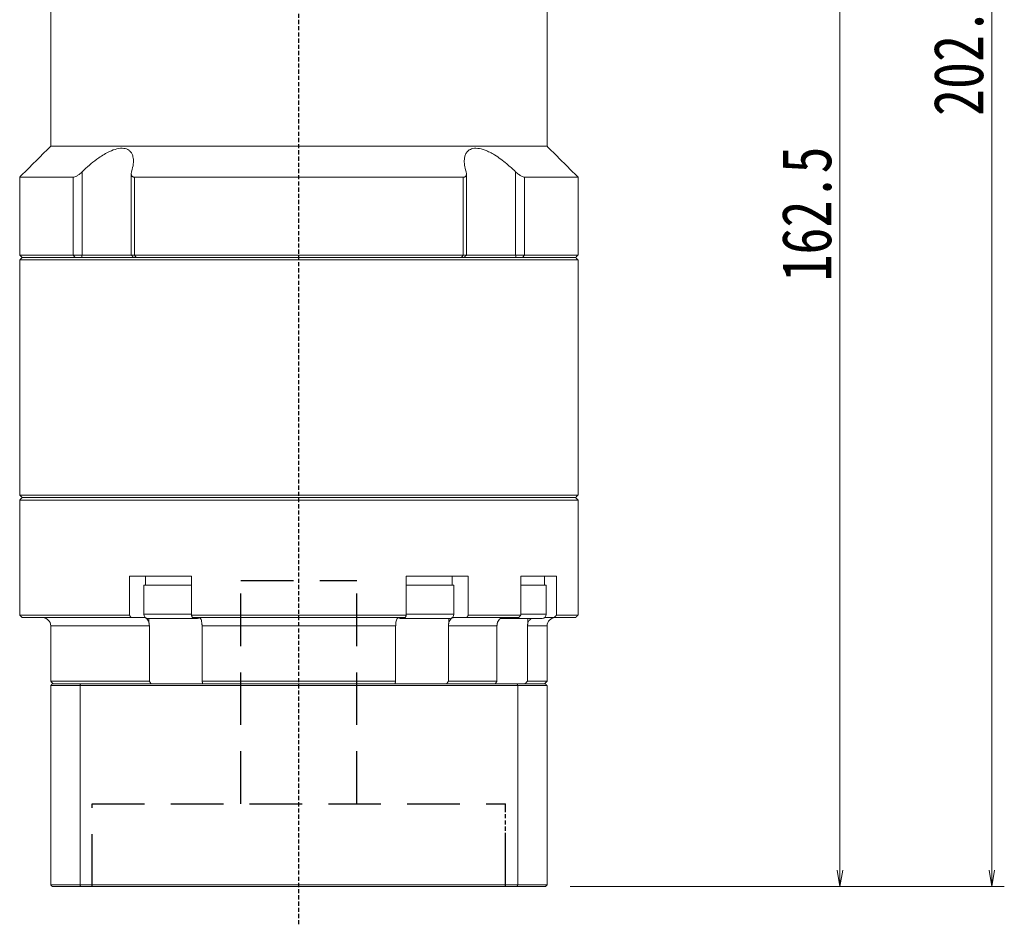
# Model space of a CAD drawing. Header units: millimetres. Extents: x -28 to 574, y -24 to 399.
# Tile 6 of 8: x 305 to 424, y 126 to 236. Entities that reach past the tile are written whole.
import ezdxf

# ---------------------------------------------------------------- set-up
doc = ezdxf.new("R2010")
doc.units = ezdxf.units.MM
doc.linetypes.add('DASHED', pattern=[0.75, 0.5, -0.25])
doc.linetypes.add('DASHED2', pattern=[9.525, 6.35, -3.175])
doc.layers.add('4虚线层', color=6, linetype='DASHED2')
doc.layers.add('尺寸线层', color=3, linetype='Continuous', lineweight=18)
doc.styles.add('宋体', font='SimSun.ttf', dxfattribs={"width": 0.8})
doc.dimstyles.new('A水平标注$0', dxfattribs={"dimtxt": 3.5, "dimasz": 2, "dimexe": 1.5, "dimexo": 3, "dimgap": 1.1, "dimtad": 1, "dimtoh": 1, "dimdec": 4, "dimdsep": 46, "dimtxsty": '宋体', "dimblk": 'OPEN', "dimcen": 3, "dimclrd": 3, "dimclre": 3, "dimclrt": 6, "dimadec": 0, "dimazin": 0, "dimtm": 1e-09, "dimtfac": 1, "dimtdec": 4, "dimtix": 1, "dimtmove": 0, "dimatfit": 3, "dimldrblk": 'OPEN', "dimfxl": 0, "dimlwd": 13, "dimlwe": 13, "dimarcsym": 0})

# ---------------------------------------------------------------- blocks, each defined once
blk = doc.blocks.new('_Open')
at = {"color": 0, "linetype": 'ByBlock', "lineweight": -2}
for p, q in [((-1, 0.167), (0, 0)), ((-1, -0.167), (0, 0)), ((0, 0), (-1, 0))]:
    blk.add_line(p, q, dxfattribs=at)
blk = doc.blocks.new('*D30')
at = {"layer": 'Defpoints', "color": 0, "transparency": 16777216}
for p in [(388.39, 293.49), (404.3, 293.49), (368.69, 130.99)]:
    blk.add_point(p, dxfattribs=at)
at = {"layer": '尺寸线层', "color": 3, "lineweight": 13, "transparency": 16777216}
for p, q in [((391.39, 293.49), (405.8, 293.49)), ((404.3, 132.99), (404.3, 291.49)), ((371.69, 130.99), (405.8, 130.99))]:
    blk.add_line(p, q, dxfattribs=at)
at = {"layer": '尺寸线层', "color": 3, "lineweight": 13, "transparency": 16777216, "xscale": 2, "yscale": 2, "zscale": 2}
for p, rotation in [((404.3, 293.49), 90), ((404.3, 130.99), 270)]:
    blk.add_blockref('_Open', p, dxfattribs=dict(at, rotation=rotation))
at = {"layer": '尺寸线层', "color": 6, "transparency": 16777216, "insert": (400.3, 212.24), "char_height": 6, "attachment_point": 5, "rotation": 90, "style": '宋体', "bg_fill": 3, "box_fill_scale": 1.1, "bg_fill_color": 256, "bg_fill_true_color": 13158600, "bg_fill_transparency": 0}
blk.add_mtext('162.5', dxfattribs=at)
blk = doc.blocks.new('*D31')
at = {"layer": 'Defpoints', "color": 0, "transparency": 16777216}
for p in [(378.89, 333.49), (368.69, 130.99), (422.67, 130.99)]:
    blk.add_point(p, dxfattribs=at)
at = {"layer": '尺寸线层', "color": 3, "lineweight": 13, "transparency": 16777216}
for p, q in [((381.89, 333.49), (424.17, 333.49)), ((422.67, 331.49), (422.67, 132.99)), ((371.69, 130.99), (424.17, 130.99))]:
    blk.add_line(p, q, dxfattribs=at)
at = {"layer": '尺寸线层', "color": 3, "lineweight": 13, "transparency": 16777216, "xscale": 2, "yscale": 2, "zscale": 2}
for p, rotation in [((422.67, 333.49), 90), ((422.67, 130.99), 270)]:
    blk.add_blockref('_Open', p, dxfattribs=dict(at, rotation=rotation))
at = {"layer": '尺寸线层', "color": 6, "transparency": 16777216, "insert": (418.67, 232.24), "char_height": 6, "attachment_point": 5, "rotation": 90, "style": '宋体', "bg_fill": 3, "box_fill_scale": 1.1, "bg_fill_color": 256, "bg_fill_true_color": 13158600, "bg_fill_transparency": 0}
blk.add_mtext('202.5', dxfattribs=at)

msp = doc.modelspace()

# ---------------------------------------------------------------- linework, layer by layer
at = {"color": 1, "linetype": 'DASHED'}
for p, q in [((338.89168, 126.43367), (338.89168, 244.98537)), ((363.89168, 130.98537), (363.89168, 140.98537)), ((363.89168, 130.98537), (363.89168, 140.98537))]:
    msp.add_line(p, q, dxfattribs=at)
at = {"color": 7, "linetype": 'Continuous', "lineweight": 15}
for p, q in [((311.59981, 216.68537), (305.14168, 216.68537)), ((311.59981, 216.68537), (311.59981, 207.28537)), ((312.71011, 207.28537), (312.71011, 217.35481)), ((358.74656, 216.68537), (319.03681, 216.68537)), ((319.03681, 207.28537), (319.03681, 216.68537)), ((358.74656, 216.68537), (358.74656, 207.28537)), ((365.07326, 217.35481), (365.07326, 207.28537)), ((366.18356, 207.28537), (366.18356, 216.68537)), ((311.59981, 207.28537), (305.14168, 207.28537)), ((312.71011, 207.28537), (311.59981, 207.28537)), ((311.8424, 206.98537), (311.59981, 207.28537)), ((312.61961, 206.98537), (312.71011, 207.28537)), ((318.6251, 207.28537), (312.71011, 207.28537)), ((319.03681, 207.28537), (318.6251, 207.28537)), ((358.74656, 207.28537), (319.03681, 207.28537)), ((319.2133, 206.98537), (319.03681, 207.28537)), ((358.74656, 207.28537), (358.57007, 206.98537)), ((359.15826, 207.28537), (358.74656, 207.28537)), ((365.07326, 207.28537), (359.15826, 207.28537)), ((365.07326, 207.28537), (365.16376, 206.98537)), ((366.18356, 207.28537), (365.07326, 207.28537)), ((366.18356, 207.28537), (365.94097, 206.98537)), ((305.14168, 206.68537), (338.89168, 206.68537)), ((338.89168, 206.98537), (305.44168, 206.98537)), ((305.44168, 206.98537), (311.8424, 206.98537)), ((319.2133, 206.98537), (358.57007, 206.98537)), ((305.14168, 177.68537), (338.89168, 177.68537)), ((338.89168, 177.98537), (305.44168, 177.98537)), ((318.40489, 168.48537), (318.40489, 163.78537)), ((318.40489, 168.48537), (321.49805, 168.48537)), ((322.54069, 168.48537), (321.49805, 168.48537)), ((322.54069, 168.48537), (325.90761, 168.48537)), ((325.90761, 163.78537), (325.90761, 168.48537)), ((351.87576, 168.48537), (351.87576, 163.78537)), ((351.87576, 168.48537), (355.24268, 168.48537)), ((356.28532, 168.48537), (355.24268, 168.48537)), ((356.28532, 168.48537), (359.37847, 168.48537)), ((359.37847, 163.78537), (359.37847, 168.48537)), ((365.71246, 168.48537), (365.71246, 163.78537)), ((365.71246, 168.48537), (367.81441, 168.48537)), ((323.64168, 167.38537), (320.14168, 167.38537)), ((325.90761, 167.38537), (323.64168, 167.38537)), ((357.17277, 167.38537), (351.87576, 167.38537)), ((357.64168, 167.38537), (357.17277, 167.38537)), ((318.40489, 163.78537), (305.14168, 163.78537)), ((305.44168, 163.48537), (318.59793, 163.48537)), ((318.59793, 163.48537), (320.17458, 163.48537)), ((323.64168, 163.88537), (320.14168, 163.88537)), ((320.64168, 163.38537), (323.64168, 163.38537)), ((320.76902, 163.38537), (320.76902, 162.86875)), ((325.90761, 163.88537), (323.64168, 163.88537)), ((323.64168, 163.38537), (326.64168, 163.38537)), ((351.87576, 163.78537), (325.90761, 163.78537)), ((326.01032, 163.48537), (351.77305, 163.48537)), ((351.14168, 163.38537), (356.73976, 163.38537)), ((357.17277, 163.88537), (351.87576, 163.88537)), ((356.73976, 163.38537), (357.14168, 163.38537)), ((357.01435, 163.38537), (357.01435, 162.86875)), ((357.64168, 163.88537), (357.17277, 163.88537)), ((357.60879, 163.48537), (359.18543, 163.48537)), ((359.18543, 163.48537), (365.4824, 163.48537)), ((365.71246, 163.78537), (359.37847, 163.78537)), ((366.58803, 163.38537), (366.58803, 162.86875)), ((308.89168, 162.48537), (320.81882, 162.48537)), ((320.81882, 162.48537), (320.81882, 155.78537)), ((327.19098, 162.48537), (350.59239, 162.48537)), ((327.19098, 155.78537), (327.19098, 162.48537)), ((350.59239, 162.48537), (350.59239, 155.78537)), ((356.96455, 155.78537), (356.96455, 162.48537)), ((356.96455, 162.48537), (362.83687, 162.48537)), ((362.83687, 162.48537), (362.83687, 155.78537)), ((366.51583, 155.78537), (366.51583, 162.48537)), ((320.81882, 155.78537), (308.89168, 155.78537)), ((308.89168, 155.28537), (312.43417, 155.28537)), ((308.89168, 155.28537), (308.89168, 131.18537)), ((312.50987, 155.48537), (309.09168, 155.48537)), ((312.43417, 155.28537), (312.43417, 131.18537)), ((312.43417, 155.28537), (365.3492, 155.28537)), ((365.2735, 155.48537), (312.50987, 155.48537)), ((350.59239, 155.78537), (327.19098, 155.78537)), ((362.83687, 155.78537), (356.96455, 155.78537)), ((365.3492, 155.28537), (365.3492, 131.18537)), ((312.43417, 131.18537), (308.89168, 131.18537)), ((309.09168, 130.98537), (312.50987, 130.98537)), ((365.3492, 131.18537), (312.43417, 131.18537)), ((312.50987, 130.98537), (365.2735, 130.98537))]:
    msp.add_line(p, q, dxfattribs=at)
for centre, radius, start, end in [((307.89168, 162.48537), 1, 0, 90), ((320.64168, 163.88537), 0.5, 180, 270), ((326.64168, 163.88537), 0.5, 270, 302.4574441), ((351.14168, 163.88537), 0.5, 241.6040712, 270), ((357.14168, 163.88537), 0.5, 270, 0)]:
    msp.add_arc(centre, radius, start, end, dxfattribs=at)
for points in [[(308.89168, 220.43537), (308.89168, 238.78537)], [(305.14168, 216.68537), (308.89168, 220.43537)], [(305.14168, 207.28537), (305.14168, 216.68537)], [(318.6251, 207.28537), (318.6251, 217.0905)], [(359.15826, 217.09006), (359.15826, 207.28537)], [(305.44168, 206.98537), (305.14168, 207.28537)], [(318.9251, 206.98537), (318.6251, 207.28537)], [(359.15826, 207.28537), (358.85826, 206.98537)], [(305.14168, 206.68537), (305.44168, 206.98537)], [(305.14168, 178.28537), (305.14168, 206.68537)], [(305.44168, 177.98537), (305.14168, 178.28537)], [(305.14168, 177.68537), (305.44168, 177.98537)], [(305.14168, 163.78537), (305.14168, 177.68537)], [(320.34168, 167.38537), (320.34168, 168.48537)], [(357.44168, 168.48537), (357.44168, 167.38537)], [(320.14168, 163.88537), (320.14168, 167.38537)], [(357.64168, 167.38537), (357.64168, 163.88537)], [(305.44168, 163.48537), (305.14168, 163.78537)], [(318.59793, 163.48537), (318.40489, 163.78537)], [(325.90761, 163.78537), (326.01032, 163.48537)], [(351.77305, 163.48537), (351.87576, 163.78537)], [(359.37847, 163.78537), (359.18543, 163.48537)], [(365.4824, 163.48537), (365.71246, 163.78537)], [(308.89168, 155.78537), (308.89168, 162.48537)], [(320.76902, 162.86875), (320.81882, 162.48537)], [(327.19098, 162.48537), (327.16553, 162.86875)], [(350.61784, 162.86875), (350.59239, 162.48537)], [(356.96455, 162.48537), (357.01435, 162.86875)], [(362.89501, 162.86875), (362.83687, 162.48537)], [(366.51583, 162.48537), (366.58803, 162.86875)], [(309.19168, 155.48537), (308.89168, 155.78537)], [(308.89168, 155.28537), (309.09168, 155.48537)], [(312.43417, 155.28537), (312.50987, 155.48537)], [(321.02656, 155.48537), (320.81882, 155.78537)], [(327.19098, 155.78537), (327.27685, 155.48537)], [(350.50652, 155.48537), (350.59239, 155.78537)], [(356.96455, 155.78537), (356.75681, 155.48537)], [(362.61778, 155.48537), (362.83687, 155.78537)], [(365.3492, 155.28537), (365.2735, 155.48537)], [(366.51583, 155.78537), (366.22638, 155.48537)], [(309.09168, 130.98537), (308.89168, 131.18537)], [(312.50987, 130.98537), (312.43417, 131.18537)], [(365.2735, 130.98537), (365.3492, 131.18537)]]:
    msp.add_open_spline(points, degree=1, dxfattribs=at)
for points, knots in [([(318.67168, 217.35481), (318.75801, 217.6795), (318.89886, 218.20932), (318.89907, 218.87909), (318.79956, 219.34441), (318.60647, 219.70466), (318.29391, 220.01825), (317.74959, 220.22497), (316.92113, 220.15559), (316.0875, 219.84997), (315.34203, 219.45259), (314.58714, 218.96364), (313.76998, 218.3344), (313.12457, 217.75866), (312.78362, 217.42644), (312.71011, 217.35481)], [0, 0, 0, 0, 1.111823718, 1.814206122, 2.515660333, 3.044836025, 3.573294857, 4.429537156, 5.288250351, 6.104434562, 6.713373, 7.323286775, 8.207714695, 9.093503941, 9.336985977, 9.336985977, 9.336985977, 9.336985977]), ([(365.07326, 217.35481), (364.72928, 217.6795), (364.16799, 218.20932), (363.30862, 218.87909), (362.62049, 219.34441), (361.97814, 219.70466), (361.27809, 220.01825), (360.48123, 220.22497), (359.73728, 220.15559), (359.27872, 219.84997), (359.02758, 219.45259), (358.88837, 218.96364), (358.87841, 218.3344), (358.98742, 217.75866), (359.08964, 217.42644), (359.11168, 217.35481)], [0, 0, 0, 0, 1.111860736, 1.814266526, 2.515744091, 3.044937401, 3.573413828, 4.429684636, 5.288426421, 6.104637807, 6.713596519, 7.323530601, 8.207987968, 9.093806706, 9.337296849, 9.337296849, 9.337296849, 9.337296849]), ([(312.71011, 217.35481), (312.58619, 217.24084), (312.37306, 217.0448), (312.05013, 216.83401), (311.78909, 216.70925), (311.66246, 216.69328), (311.59981, 216.68537)], [0, 0, 0, 0, 0.461690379, 0.794104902, 1.059065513, 1.318521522, 1.318521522, 1.318521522, 1.318521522]), ([(319.03681, 216.68537), (319.00207, 216.68703), (318.93139, 216.6904), (318.8428, 216.71705), (318.76865, 216.75774), (318.70411, 216.81757), (318.65443, 216.90008), (318.62315, 217.0197), (318.62228, 217.1714), (318.65505, 217.29306), (318.67168, 217.35481)], [0, 0, 0, 0, 0.0845501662, 0.1720244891, 0.2564971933, 0.3430793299, 0.4605833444, 0.5814376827, 0.7507540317, 0.9252792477, 0.9252792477, 0.9252792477, 0.9252792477]), ([(359.11168, 217.35481), (359.12718, 217.29816), (359.15855, 217.18348), (359.16151, 217.03885), (359.13624, 216.91999), (359.09201, 216.83439), (359.02899, 216.76792), (358.953, 216.72194), (358.85932, 216.69128), (358.7846, 216.68736), (358.74656, 216.68537)], [0, 0, 0, 0, 0.1600222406, 0.3238934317, 0.4391565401, 0.5570675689, 0.6488337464, 0.7429943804, 0.8324760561, 0.925298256, 0.925298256, 0.925298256, 0.925298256]), ([(366.18356, 216.68537), (366.12482, 216.69238), (366.00759, 216.70635), (365.75794, 216.82021), (365.4287, 217.0291), (365.20523, 217.23388), (365.07326, 217.35481)], [0, 0, 0, 0, 0.244975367, 0.488865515, 0.828599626, 1.318556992, 1.318556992, 1.318556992, 1.318556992]), ([(320.17458, 163.48537), (320.19921, 163.48402), (320.29596, 163.47871), (320.46164, 163.40121), (320.64044, 163.20269), (320.73195, 163.00159), (320.76483, 162.88378), (320.76902, 162.86875)], [0, 0, 0, 0, 0.0898846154, 0.3530449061, 0.6161572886, 0.8790264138, 0.9174460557, 0.9174460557, 0.9174460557, 0.9174460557]), ([(327.16553, 162.86875), (327.1473, 162.96828), (327.11082, 163.16749), (327.01717, 163.37668), (326.92553, 163.47427), (326.8682, 163.48261), (326.84924, 163.48537)], [0, 0, 0, 0, 0.2094481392, 0.4192300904, 0.6292069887, 0.7329719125, 0.7329719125, 0.7329719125, 0.7329719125]), ([(350.93413, 163.48537), (350.92102, 163.48402), (350.86954, 163.47871), (350.78139, 163.40121), (350.68625, 163.20269), (350.63756, 163.00159), (350.62007, 162.88378), (350.61784, 162.86875)], [0, 0, 0, 0, 0.0718302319, 0.2821316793, 0.4923948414, 0.7024636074, 0.7331662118, 0.7331662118, 0.7331662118, 0.7331662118]), ([(357.01435, 162.86875), (357.04859, 162.96824), (357.11714, 163.16742), (357.2931, 163.37661), (357.46536, 163.47426), (357.57313, 163.48261), (357.60879, 163.48537)], [0, 0, 0, 0, 0.2619701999, 0.5244550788, 0.7871838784, 0.9171158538, 0.9171158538, 0.9171158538, 0.9171158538]), ([(363.60342, 163.48537), (363.57407, 163.48402), (363.45877, 163.47871), (363.26133, 163.40121), (363.04824, 163.20269), (362.93918, 163.00159), (362.9, 162.88378), (362.89501, 162.86875)], [0, 0, 0, 0, 0.098305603, 0.386120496, 0.673882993, 0.961379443, 1.003398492, 1.003398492, 1.003398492, 1.003398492]), ([(366.58803, 162.86875), (366.63867, 162.96652), (366.74004, 163.16219), (366.92396, 163.33641), (367.0463, 163.37793), (367.06823, 163.38537)], [0, 0, 0, 0, 0.3267769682, 0.6540747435, 0.7255650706, 0.7255650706, 0.7255650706, 0.7255650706])]:
    msp.add_open_spline(points, degree=3, knots=knots, dxfattribs=at)
at = {"layer": '4虚线层', "color": 6}
for p, q in [((331.89168, 167.98537), (345.89168, 167.98537)), ((331.89168, 140.98537), (331.89168, 167.98537)), ((345.89168, 140.98537), (345.89168, 167.98537)), ((313.89168, 140.98537), (363.89168, 140.98537)), ((313.89168, 130.98537), (313.89168, 140.98537)), ((363.89168, 130.98537), (363.89168, 140.98537))]:
    msp.add_line(p, q, dxfattribs=at)

# ---------------------------------------------------------------- dimensions: what is measured, and where the dimension line sits
at = {"layer": '尺寸线层'}
dim = msp.add_linear_dim(base=(404.29992, 293.48537), p1=(368.69168, 130.98537), p2=(388.39168, 293.48537), angle=90, dimstyle='A水平标注$0', override={"dimtxt": 6, "dimgap": 1}, dxfattribs=at)
dim.commit()
dim.dimension.update_dxf_attribs({"geometry": '*D30', "text_midpoint": (400.29992, 212.23537)})

# ---------------------------------------------------------------- next in the draw order: dimensions: what is measured, and where the dimension line sits
dim = msp.add_linear_dim(base=(422.67388, 130.98537), p1=(378.89168, 333.48537), p2=(368.69168, 130.98537), angle=90, dimstyle='A水平标注$0', override={"dimtxt": 6, "dimgap": 1}, dxfattribs=at)
dim.commit()
dim.dimension.update_dxf_attribs({"geometry": '*D31', "text_midpoint": (418.67388, 232.23537)})

# ---------------------------------------------------------------- next in the draw order: linework, layer by layer
at = {"color": 7, "linetype": 'Continuous', "lineweight": 15}
for p, q in [((368.89168, 220.43537), (308.89168, 220.43537)), ((372.64168, 216.68537), (366.18356, 216.68537)), ((372.64168, 207.28537), (366.18356, 207.28537)), ((372.34168, 206.98537), (338.89168, 206.98537)), ((338.89168, 206.68537), (372.64168, 206.68537)), ((365.94097, 206.98537), (372.34168, 206.98537)), ((372.64168, 178.28537), (305.14168, 178.28537)), ((305.44168, 177.98537), (372.34168, 177.98537)), ((372.34168, 177.98537), (338.89168, 177.98537)), ((338.89168, 177.68537), (372.64168, 177.68537)), ((368.41638, 168.48537), (367.81441, 168.48537)), ((368.41638, 168.48537), (370.04415, 168.48537)), ((370.04415, 163.78537), (370.04415, 168.48537)), ((368.80546, 167.38537), (365.71246, 167.38537)), ((363.25045, 163.38537), (368.30546, 163.38537)), ((368.80546, 163.88537), (365.71246, 163.88537)), ((368.60546, 163.48537), (369.76195, 163.48537)), ((369.76195, 163.48537), (372.34168, 163.48537)), ((372.64168, 163.78537), (370.04415, 163.78537)), ((366.51583, 162.48537), (368.89168, 162.48537)), ((368.69168, 155.48537), (365.2735, 155.48537)), ((365.3492, 155.28537), (368.89168, 155.28537)), ((368.89168, 155.78537), (366.51583, 155.78537)), ((368.89168, 155.28537), (368.89168, 131.18537)), ((365.2735, 130.98537), (368.69168, 130.98537)), ((368.89168, 131.18537), (365.3492, 131.18537))]:
    msp.add_line(p, q, dxfattribs=at)
for centre, radius, start, end in [((368.30546, 163.88537), 0.5, 270, 0), ((369.89168, 162.48537), 1, 90, 180)]:
    msp.add_arc(centre, radius, start, end, dxfattribs=at)
for points in [[(368.89168, 238.78537), (368.89168, 220.43537)], [(368.89168, 220.43537), (372.64168, 216.68537)], [(372.64168, 216.68537), (372.64168, 207.28537)], [(372.64168, 207.28537), (372.34168, 206.98537)], [(372.34168, 206.98537), (372.64168, 206.68537)], [(372.64168, 206.68537), (372.64168, 178.28537)], [(372.64168, 178.28537), (372.34168, 177.98537)], [(372.34168, 177.98537), (372.64168, 177.68537)], [(372.64168, 177.68537), (372.64168, 163.78537)], [(368.60546, 168.48537), (368.60546, 167.38537)], [(368.80546, 167.38537), (368.80546, 163.88537)], [(370.04415, 163.78537), (369.76195, 163.48537)], [(372.64168, 163.78537), (372.34168, 163.48537)], [(368.89168, 162.48537), (368.89168, 155.78537)], [(368.89168, 155.78537), (368.59168, 155.48537)], [(368.69168, 155.48537), (368.89168, 155.28537)], [(368.89168, 131.18537), (368.69168, 130.98537)]]:
    msp.add_open_spline(points, degree=1, dxfattribs=at)

doc.saveas('drawing.dxf')
